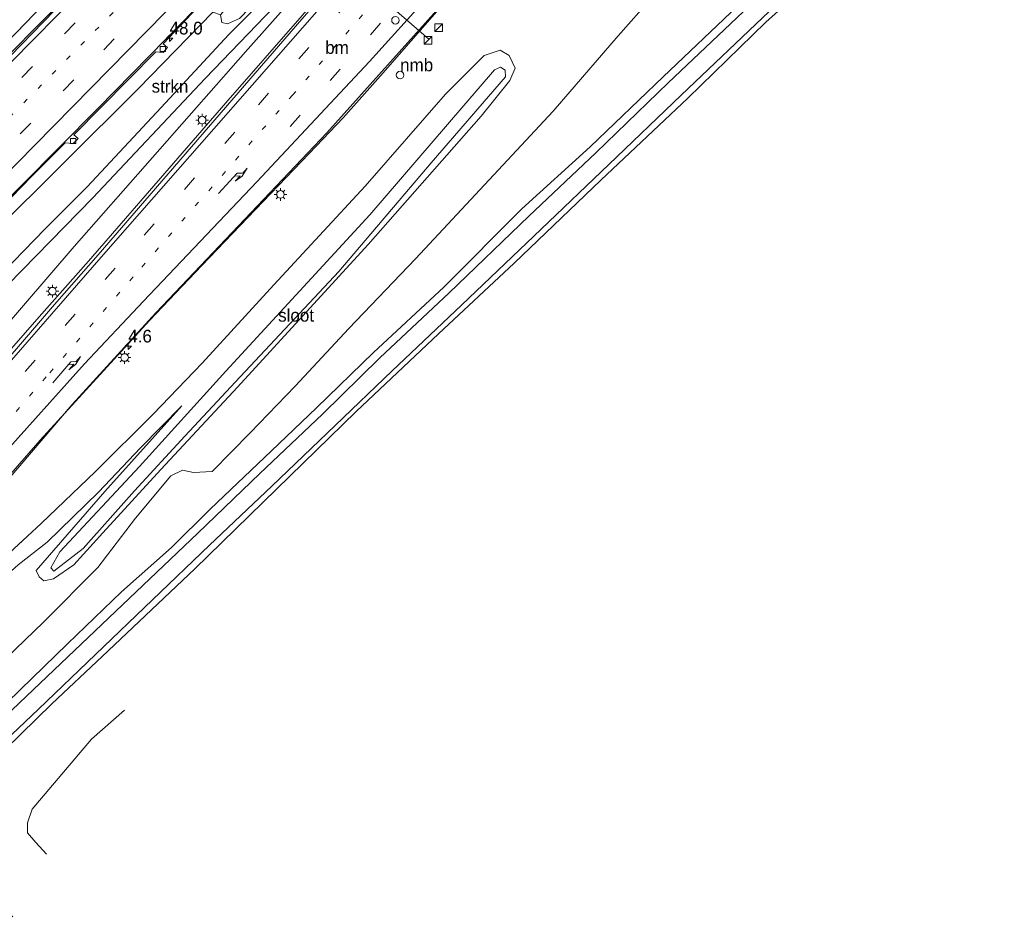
# Model space of a CAD drawing. Header units: millimetres. Extents: x 82463 to 85160, y 450000 to 452470.
# Tile 79 of 98: x 84428 to 84621, y 451414 to 451592. Entities that reach past the tile are written whole.
import ezdxf
from ezdxf.enums import TextEntityAlignment as Align

# ---------------------------------------------------------------- set-up
doc = ezdxf.new("R2010")
doc.units = ezdxf.units.MM
doc.linetypes.add('13strp', pattern=[4, 1, -3])
doc.linetypes.add('39strp', pattern=[12, 3, -9])
for name, color, linetype, lineweight in [('as-bs-kilometr', 13, 'Continuous', 18), ('bp-b5-struiken', 93, 'Continuous', 18), ('bw-bs-drip', 8, 'Continuous', 18), ('bw-bs-portaal', 8, 'Continuous', 18), ('gr-bs-geleiderail', 213, 'geleiderail', 18), ('gw-bs-insteekwatergang', 93, 'Continuous', 18), ('gw-bs-kruinlijn', 93, 'Continuous', 18), ('gw-bs-teenlijn', 93, 'Continuous', 18), ('mk-bs-13streep 0.45', 8, '13strp', 18), ('mk-bs-39streep 0.15', 8, '39strp', 18), ('mk-bs-pijlre750', 8, 'Continuous', 18), ('mk-bs-streep 0.15', 8, 'Continuous', 18), ('og-b5-water', 153, 'Continuous', 18), ('og-bs-inrichtingselement', 253, 'Continuous', 18), ('og-bs-maaiveld', 253, 'Continuous', 18), ('og-bs-terreinafscheiding', 253, 'Continuous', 18), ('wh-bs-kolk', 8, 'Continuous', 18), ('wh-bs-waterlijn', 133, 'Continuous', 18), ('wm-bs-lichtmast', 8, 'Continuous', 18), ('wm-bs-lijnverlich', 8, 'lijnverlich', 18)]:
    doc.layers.add(name, color=color, linetype=linetype, lineweight=lineweight)
doc.styles.add('rtw_iso', font='iso-rtw.shx')
doc.linetypes.add('geleiderail', pattern='A,2,-1,[175,RTW.shx,S=0.5,R=0,X=0,Y=0],-1', length=4)
doc.linetypes.add('lijnverlich', pattern='A,0,-5,[22,RTW.shx,S=1,R=0,X=-0.625,Y=0],2.5,-0.5,[3,RTW.shx,S=0.5,R=0,X=0,Y=0],-0.5,2.5,[22,RTW.shx,S=1,R=180,X=0.625,Y=0],-5', length=16)

# ---------------------------------------------------------------- blocks, each defined once
blk = doc.blocks.new('kolk')
blk.add_lwpolyline([(-0.5, -0.5), (0.5, -0.5), (0.5, 0.5), (-0.5, 0.5)], close=True)
blk = doc.blocks.new('dtb')
blk.add_circle((0, 0), 0.75)
blk = doc.blocks.new('dtbattr')
at = {"style": 'rtw_iso'}
blk.add_attdef('TAG', (0.59, 0.87), '', height=2.5, dxfattribs=at)
blk = doc.blocks.new('dtbattr-r')
at = {"style": 'rtw_iso'}
blk.add_attdef('TAG', text='', height=2.5, dxfattribs=at).set_placement((0, 0), align=Align.MIDDLE_CENTER)
blk = doc.blocks.new('pijlr')
for p, q in [((0, 0, 0.1), (5.45, 0, 0.1)), ((5.45, -0.75, 0.1), (4.7, 0, 0.1)), ((6.2, -0.75, 0.1), (5.45, 0, 0.1)), ((4, -0.75, 0.1), (5.45, -0.75, 0.1)), ((5.7, -1.05, 0.1), (4, -0.75, 0.1)), ((7.5, -0.75, 0.1), (5.7, -1.05, 0.1)), ((7.5, -0.75, 0.1), (6.2, -0.75, 0.1))]:
    blk.add_line(p, q)
blk = doc.blocks.new('dtbattr-l')
at = {"style": 'rtw_iso'}
blk.add_attdef('TAG', (0, 0), '', height=2.5, dxfattribs=at)
blk = doc.blocks.new('kast')
blk.add_line((-0.75, -0.75), (0.75, 0.75))
blk.add_lwpolyline([(-0.75, 0.75), (0.75, 0.75), (0.75, -0.75), (-0.75, -0.75)], close=True)
blk = doc.blocks.new('lantaarnpaal')
for p, q in [((-0.75, 0), (-1.25, 0)), ((-0.88, 0.88), (-0.53, 0.53)), ((0, 0.75), (0, 1.25)), ((0.53, 0.53), (0.88, 0.88)), ((0.75, 0), (1.25, 0)), ((-0.53, -0.53), (-0.88, -0.88)), ((0, -0.75), (0, -1.25)), ((0.53, -0.53), (0.88, -0.88))]:
    blk.add_line(p, q)
blk.add_circle((0, 0), 0.75)
blk = doc.blocks.new('hecto')
for p, q in [((0, 0.625), (-0.625, 0)), ((0, -0.625), (0, 0.625)), ((-0.625, 0), (0.625, 0)), ((0.625, 0), (0, -0.625))]:
    blk.add_line(p, q)

msp = doc.modelspace()

# ---------------------------------------------------------------- linework, layer by layer
at = {"layer": 'bp-b5-struiken'}
for points in [[(84504.92, 451622.753, 0.657), (84471.976, 451585.728, 0.827), (84438.286, 451547.397, 1.106), (84407.938, 451512.141, 1.501), (84377.249, 451477.269, 1.743), (84359.963, 451457.344, 1.831), (84343.769, 451473.799, 1.292), (84361.979, 451491.396, 0.971), (84393.74, 451521.828, 0.553), (84421.885, 451549.631, 0.051), (84450.87, 451578.448, 0.018), (84465.573, 451593.524, -0.465)], [(84492.773, 451613.31, -0.463), (84468.717, 451589.154, -0.4), (84455.416, 451574.764, -0.034), (84440.815, 451559.171, -0.034), (84432.561, 451550.891, 0.164), (84422.093, 451540.134, 0.304), (84414.75, 451531.524, 0.62), (84412.763, 451527.013, 1.018), (84425.21, 451539.837, 1.068), (84441.942, 451557.015, 0.932), (84464.02, 451580.461, 0.959), (84484.335, 451601.591, 0.792)], [(84467.055, 451593.001, -0.414), (84467.346, 451591.515, -0.414), (84468.467, 451591.253, -0.418), (84470.777, 451592.283, -0.436)]]:
    msp.add_polyline3d(points, dxfattribs=at)
at = {"layer": 'bw-bs-portaal'}
msp.add_polyline3d([(84490.035, 451603.867, 9.102), (84508.025, 451588.18, 9.093)], dxfattribs=at)
at = {"layer": 'gr-bs-geleiderail'}
for points in [[(84586.341, 451759.871, -0.961), (84566.795, 451737.208, 1.072), (84508.079, 451671.719, 0.982), (84442.034, 451601.932, 1.095), (84414.842, 451574.57, 1.553), (84386.427, 451546.493, 1.734), (84350.615, 451512.411, 2.494), (84326.878, 451490.498, 2.754), (84317.763, 451482.237, 2.817)], [(84609.571, 451737.415, -0.642), (84593.91, 451719.583, 1.09), (84522.833, 451638.255, 1.357), (84498.187, 451610.131, 1.605), (84468.14, 451575.692, 1.867), (84441.066, 451544.539, 2.411), (84431.359, 451533.543, 2.522), (84420.921, 451521.606, 2.722), (84406.037, 451504.458, 2.824), (84373.609, 451467.246, 2.847), (84359.044, 451450.836, 2.805), (84354.384, 451445.616, 2.784)], [(84565.591, 451705.455, -0.512), (84552.221, 451691.399, 0.279), (84536.122, 451673.575, 0.339), (84516.349, 451651.905, 0.348), (84498.152, 451632.288, 0.423), (84476.285, 451609.094, 0.511), (84459.71, 451591.707, 0.539), (84442.962, 451574.551, 0.613), (84427.949, 451559.464, 1.052)], [(84538.581, 451625.453, 0.214), (84530.333, 451616.798, 0.751), (84524.796, 451610.883, 1.018), (84517.922, 451603.136, 1.108), (84498.548, 451580.969, 1.257), (84491.18, 451572.759, 1.429), (84484.496, 451565.678, 1.451), (84463.427, 451543.702, 1.682), (84453.072, 451532.844, 1.919), (84431.562, 451509.275, 2.225), (84402, 451475.48, -0.564), (84385.913, 451457.057, 2.643), (84370.915, 451440.043, 2.712), (84365.817, 451434.183, 2.763)], [(84331.931, 451468.069, 2.331), (84351.87, 451486.302, 2.04), (84370.443, 451503.729, 1.729), (84390.792, 451523.028, 1.516), (84407.942, 451539.739, 1.205), (84427.949, 451559.464, 1.052)]]:
    msp.add_polyline3d(points, dxfattribs=at)
at = {"layer": 'gw-bs-insteekwatergang'}
for points in [[(84526.624, 451655.638, -0.567), (84525.365, 451655.095, -0.54), (84510.906, 451639.163, -0.504), (84491.026, 451618.309, -0.486), (84470.442, 451596.93, -0.436), (84467.055, 451593.001, -0.414), (84467.346, 451591.515, -0.414), (84468.467, 451591.253, -0.418), (84470.777, 451592.283, -0.436), (84493.742, 451616.087, -0.454), (84521.668, 451646.293, -0.599), (84528.27, 451653.769, -0.572), (84527.812, 451655.09, -0.572), (84526.624, 451655.638, -0.567)], [(84463.455, 451524.465, 0.875), (84477.544, 451539.872, 0.508), (84495.517, 451559.306, 0.128), (84511.304, 451577.354, 0.047), (84518.945, 451585.001, -0.048), (84522.115, 451586.045, -0.125), (84523.832, 451584.985, -0.509), (84525.071, 451582.475, -0.947), (84524.026, 451580.061, -1.145), (84518.378, 451573.049, -1.109), (84496.098, 451547.778, -1.263), (84470.427, 451519.754, -1.161), (84455.32, 451503.511, -1.124), (84443.93, 451491.069, -0.943), (84438.199, 451484.783, -0.72), (84434.237, 451482.035, -0.535), (84432.312, 451481.638, -0.674), (84431.361, 451482.393, -0.906), (84430.829, 451483.659, -0.985), (84444.283, 451499.213, -0.952), (84459.442, 451516.033, -0.92)]]:
    msp.add_polyline3d(points, dxfattribs=at)
at = {"layer": 'gw-bs-kruinlijn'}
for points in [[(84578.096, 451706.244, 0.417), (84553.528, 451677.827, 0.562), (84529.852, 451650.694, 0.702), (84504.92, 451622.753, 0.657), (84484.335, 451601.591, 0.792), (84464.02, 451580.461, 0.959), (84441.942, 451557.015, 0.932), (84425.21, 451539.837, 1.068), (84412.763, 451527.013, 1.018)], [(84373.875, 451426.125, 1.941), (84377.558, 451429.838, 1.935), (84384.137, 451435.545, 1.693), (84389.26, 451438.466, 1.543), (84394.689, 451440.247, 1.476), (84400.006, 451440.792, 1.322), (84403.225, 451440.098, 1.126), (84406.066, 451440.369, 0.998), (84408.128, 451441.29, 0.982), (84416.912, 451449.729, 1.227), (84427.645, 451460.174, 1.248), (84436.97, 451469.235, 1.318), (84447.609, 451479.458, 1.476), (84457.439, 451488.207, 1.698), (84465.038, 451495.726, 1.886), (84477.127, 451507.191, 2.078), (84485.973, 451515.637, 2.361), (84497.157, 451526.551, 2.739), (84510.979, 451539.419, 3.19), (84526.368, 451554.845, 3.452), (84539.82, 451566.992, 3.9), (84554.152, 451580.799, 4.296), (84568.796, 451594.699, 4.543)], [(84463.455, 451524.465, 0.875), (84453.84, 451514.421, 0.908), (84442.506, 451503.169, 0.991), (84431.769, 451492.895, 1.205), (84420.986, 451482.916, 1.339), (84413.064, 451475.685, 1.395), (84411.86, 451475.767, 1.483), (84410.463, 451475.571, 1.534), (84409.171, 451474.581, 1.534), (84402.568, 451467.574, 1.58), (84396.949, 451458.607, 1.276), (84391.189, 451452.706, 1.184), (84384.542, 451446.325, 1.188), (84378.121, 451441.724, 1.469), (84371.594, 451435.881, 1.653), (84368.32, 451431.68, 1.728)]]:
    msp.add_polyline3d(points, dxfattribs=at)
at = {"layer": 'gw-bs-teenlijn'}
for points in [[(84412.763, 451527.013, 1.018), (84414.75, 451531.524, 0.62), (84422.093, 451540.134, 0.304), (84432.561, 451550.891, 0.164), (84440.815, 451559.171, -0.034), (84455.416, 451574.764, -0.034), (84468.717, 451589.154, -0.4), (84492.773, 451613.31, -0.463), (84526.377, 451650.051, -0.536), (84563.25, 451692.398, -0.558)], [(84603.673, 451618.921, 5.554), (84588.809, 451604.447, 5.419), (84574.363, 451591.566, 4.967), (84559.043, 451576.577, 4.57), (84541.879, 451560.458, 4.111), (84524.822, 451544.152, 3.704), (84509.937, 451530.24, 3.345), (84493.786, 451514.912, 2.761), (84478.074, 451499.693, 2.377), (84462.046, 451483.962, 1.99), (84443.805, 451466.725, 1.691), (84433.879, 451457.405, 1.479), (84418.469, 451442.426, 1.334), (84413.922, 451437.892, 1.309), (84411.993, 451435.322, 1.266), (84411.197, 451432.831, 1.135), (84412.918, 451429.78, 0.937), (84421.992, 451420.029, 0.275), (84426.214, 451415.495, -0.034)], [(84371.116, 451428.884, 0.275), (84374.621, 451432.908, 0.098), (84381.133, 451438.697, 0.014), (84386.668, 451442.614, -0.148), (84393.619, 451445.542, -0.279), (84400.958, 451445.047, -0.006), (84413.316, 451453.218, 0.084), (84423.02, 451464.637, 0.037), (84432.247, 451473.507, 0.029), (84442.923, 451484.222, -0.559), (84450.35, 451493.924, -0.819), (84457.305, 451502.256, -0.804), (84459.567, 451503.37, -0.438), (84461.758, 451502.962, 0.051), (84465.444, 451503.119, 0.22), (84472.92, 451510.771, 0.044), (84481.751, 451519.934, 0.049), (84492.305, 451531.284, 0.07), (84505.422, 451544.973, 0.217), (84519.918, 451560.52, 0.325), (84532.525, 451574.055, 0.363), (84545.332, 451588.856, 0.391), (84558.536, 451603.864, 0.335)], [(84459.442, 451516.033, -0.92), (84451.297, 451507.812, -1.036), (84443.05, 451499.076, -1.087), (84432.975, 451489.241, -0.943), (84427.287, 451484.755, -0.233), (84420.661, 451478.839, 0.245), (84416.387, 451475.288, 0.272), (84413.972, 451474.219, 0.282), (84412.516, 451474.708, 0.244)]]:
    msp.add_polyline3d(points, dxfattribs=at)
at = {"layer": 'mk-bs-13streep 0.45'}
for points in [[(84592.716, 451753.707, 0.075), (84590.636, 451751.272, 0.078), (84542.384, 451696.536, 0.051), (84496.688, 451646.697, 0.051), (84448.745, 451596.279, 0.16), (84421.653, 451568.898, 0.463), (84408.607, 451555.974, 0.611), (84390.637, 451538.286, 0.801), (84364.853, 451513.619, 1.233), (84338.396, 451488.856, 1.687)], [(84615.896, 451731.301, 0.182), (84560.229, 451667.523, 0.3), (84518.716, 451620.094, 0.589), (84481.228, 451577.195, 0.937), (84449.875, 451541.428, 1.358), (84432.784, 451521.745, 1.404), (84416.073, 451502.632, 1.534), (84384.577, 451466.778, 1.854), (84360.586, 451439.414, 2.059)]]:
    msp.add_polyline3d(points, dxfattribs=at)
at = {"layer": 'mk-bs-39streep 0.15'}
for points in [[(84589.974, 451756.359, 0.117), (84584.173, 451749.603, 0.124), (84543.469, 451703.492, 0.173), (84503.931, 451659.989, 0.187), (84463.599, 451617.178, 0.16), (84423.019, 451575.569, 0.49), (84406.735, 451559.415, 0.528), (84383.896, 451537.017, 0.829), (84358.896, 451513.154, 1.093), (84333.319, 451489.467, 1.553), (84321.417, 451478.583, 1.624)], [(84326.791, 451473.209, 1.675), (84354.715, 451498.769, 1.112), (84380.004, 451522.724, 0.787), (84404.952, 451546.929, 0.467), (84427.636, 451569.547, 0.435), (84444.093, 451586.083, 0.128), (84492.433, 451636.542, -0.034), (84541.683, 451689.958, -0.102), (84593.608, 451748.95, -0.052), (84595.43, 451751.084, -0.055)], [(84613.19, 451733.917, 0.248), (84604.016, 451723.43, 0.241), (84563.424, 451676.926, 0.39), (84469.871, 451569.93, 1.049), (84446.376, 451543.157, 1.492), (84424.925, 451518.571, 1.608), (84409.428, 451500.764, 1.766), (84391.726, 451480.51, 1.942), (84370.268, 451456.095, 2.007), (84357.995, 451442.005, 2.076)], [(84480.759, 451571.023, 0.716), (84557.089, 451658.247, 0.205), (84618.637, 451728.651, -0.736)]]:
    msp.add_polyline3d(points, dxfattribs=at)
at = {"layer": 'mk-bs-streep 0.15'}
for points in [[(84587.28, 451758.962, -1.209), (84560.283, 451727.749, 0.205), (84501.021, 451662.127, 0.191), (84448.384, 451606.552, 0.268), (84416.764, 451574.472, 0.477), (84408.268, 451565.985, 0.5), (84391.032, 451548.998, 0.82), (84374.686, 451533.208, 1.084), (84357.549, 451516.831, 1.353), (84342.072, 451502.421, 1.511), (84318.891, 451481.109, 1.834)], [(84597.98, 451748.619, -0.201), (84584.372, 451732.747, -0.183), (84530.876, 451672.779, -0.188), (84470.724, 451608.343, -0.179), (84426.995, 451563.732, 0.268), (84411.157, 451548.056, 0.546), (84394.929, 451532.306, 0.708), (84374.745, 451512.797, 1.019), (84356.293, 451495.394, 1.27), (84329.327, 451470.673, 1.583)], [(84610.655, 451736.367, 0.286), (84582.064, 451703.74, 0.34), (84562.113, 451680.889, 0.485), (84535.35, 451650.311, 0.58), (84498.256, 451607.717, 0.855), (84443.585, 451545.312, 1.418), (84408.267, 451504.785, 1.743), (84374.15, 451465.865, 1.97), (84355.427, 451444.573, 2.04)], [(84621.282, 451726.094, -0.075), (84592.359, 451692.978, -0.052), (84567.263, 451664.383, 0.078), (84532.381, 451624.458, 0.191), (84508.122, 451596.895, 0.449), (84496.355, 451583.795, 0.48), (84474.212, 451560.124, 0.643), (84451.915, 451536.632, 1.214), (84440.279, 451524.305, 1.311), (84423.873, 451505.97, 1.59), (84406.286, 451485.772, 1.692), (84390.947, 451468.247, 1.822), (84373.524, 451448.41, 2.017), (84363.306, 451436.694, 2.076)]]:
    msp.add_polyline3d(points, dxfattribs=at)
at = {"layer": 'og-b5-water'}
msp.add_polyline3d([(84440.076, 451488.016, -2.084), (84434.267, 451483.553, -2.084), (84433.667, 451484.2, -2.084), (84435.442, 451487.299, -2.084), (84451.099, 451504.139, -2.084), (84468.135, 451522.861, -2.084), (84496.465, 451553.653, -2.076), (84520.996, 451582.141, -2.076), (84522.126, 451582.729, -2.076), (84523.072, 451582.12, -2.076), (84523.147, 451580.815, -2.076), (84508.542, 451563.864, -2.076), (84490.334, 451542.476, -2.076), (84470.014, 451520.764, -2.084), (84460.061, 451510.087, -2.084), (84450.157, 451499.307, -2.084)], close=True, dxfattribs=at)
at = {"layer": 'og-bs-maaiveld'}
msp.add_polyline3d([(84448.155, 451456.143, 4.061), (84441.713, 451450.471, 3.754), (84430.024, 451436.687, 3.984), (84429.063, 451434.009, 4.177), (84429.09, 451432.054, 4.112), (84430.707, 451430.114, 4.059), (84432.865, 451427.817, 3.973)], dxfattribs=at)
at = {"layer": 'og-bs-terreinafscheiding'}
for points in [[(84586.595, 451759.625, 0.152), (84578.25, 451749.837, 0.142), (84518.051, 451682.204, 0.137), (84460.504, 451620.835, 0.133), (84416.981, 451575.941, 0.277), (84398.003, 451556.957, 0.217), (84378.832, 451538.212, 0.347), (84359.275, 451519.579, 0.486), (84342.604, 451504.12, 1.042), (84324.345, 451487.527, 1.548), (84318.003, 451481.997, 1.837)], [(84610.003, 451736.997, 0.329), (84532.879, 451648.866, 0.467), (84483.043, 451592.14, 0.738), (84442.982, 451545.785, 1.441), (84434.439, 451535.966, 1.645), (84418.509, 451517.588, 1.771), (84403.484, 451500.601, 1.975), (84386.59, 451481.443, 2.017), (84367.218, 451459.119, 2.007), (84354.774, 451445.226, 2.062)], [(84421.801, 451552.932, 0.277), (84430.012, 451561.337, 0.268), (84436.518, 451567.778, 0.047), (84438.065, 451567.677, 0.047), (84439.074, 451568.655, 0.047), (84438.223, 451569.354, 0.047), (84454.315, 451585.73, -0.043), (84455.778, 451585.606, -0.043), (84456.617, 451586.54, -0.052), (84455.755, 451587.309, -0.111), (84493.053, 451626.777, -0.278)], [(84467.055, 451593.001, -0.414), (84465.573, 451593.524, -0.465), (84450.87, 451578.448, 0.018), (84421.885, 451549.631, 0.051), (84393.74, 451521.828, 0.553), (84361.979, 451491.396, 0.971), (84343.769, 451473.799, 1.292), (84359.963, 451457.344, 1.831), (84377.249, 451477.269, 1.743), (84407.938, 451512.141, 1.501), (84438.286, 451547.397, 1.106), (84471.976, 451585.728, 0.827), (84504.92, 451622.753, 0.657)], [(84425.533, 451414.235, 0.036), (84424.784, 451415.062, 0.092), (84410.376, 451430.85, 1.004), (84410.134, 451431.497, 1.031), (84410.532, 451434, 1.127), (84411.488, 451436.994, 1.191), (84412.964, 451439.062, 1.21), (84415.377, 451441.356, 1.276), (84431.257, 451456.351, 1.399), (84464.925, 451488.644, 1.959), (84477.169, 451500.236, 2.219), (84489.661, 451512.194, 2.587), (84500.839, 451522.917, 2.959), (84514.51, 451535.885, 3.363), (84530.151, 451550.827, 3.761), (84543.473, 451563.53, 4.126), (84557.71, 451577.173, 4.497), (84572.398, 451591.167, 4.928), (84586.707, 451604.797, 5.267), (84600.88, 451618.306, 5.565), (84602.694, 451620.028, 5.588)], [(84515.838, 451600.957, 0.345), (84487.999, 451569.78, 0.611), (84454.315, 451534.349, 1.205), (84437.873, 451516.326, 1.219), (84421.418, 451497.088, 1.474), (84422.268, 451496.383, 1.474), (84421.559, 451495.609, 1.553), (84419.699, 451495.265, 1.553), (84406.666, 451480.176, 1.567), (84407.578, 451479.619, 1.567), (84406.869, 451478.655, 1.567), (84405.203, 451478.497, 1.59), (84391.831, 451463.242, 1.724), (84392.648, 451462.464, 1.724), (84391.936, 451461.641, 1.724), (84390.165, 451461.399, 1.724), (84377.095, 451446.398, 1.748), (84377.948, 451445.795, 1.748), (84377.184, 451444.893, 1.748), (84375.58, 451444.588, 1.748), (84366.185, 451433.815, 1.857)], [(84569.896, 451593.577, 4.813), (84555.17, 451579.602, 4.422), (84540.915, 451565.824, 4.037), (84527.734, 451553.381, 3.657), (84512.084, 451538.311, 3.287), (84498.422, 451525.513, 2.876), (84487.105, 451514.435, 2.489), (84474.807, 451502.729, 2.161), (84462.591, 451491.004, 1.887), (84428.918, 451458.91, 1.361), (84413.121, 451443.901, 1.233), (84407.08, 451438.2, 1.191), (84405.393, 451436.889, 1.191), (84404.325, 451436.849, 1.237), (84402.502, 451437.779, 1.302), (84398.454, 451438.838, 1.403), (84394.496, 451438.604, 1.542), (84388.744, 451436.404, 1.697), (84383.667, 451433.27, 1.845), (84378.733, 451429.503, 1.991), (84374.616, 451425.384, 2.098)]]:
    msp.add_polyline3d(points, dxfattribs=at)
at = {"layer": 'wh-bs-waterlijn'}
msp.add_polyline3d([(84522.126, 451582.729, -2.076), (84520.996, 451582.141, -2.076), (84496.465, 451553.653, -2.076), (84468.135, 451522.861, -2.084), (84451.099, 451504.139, -2.084), (84435.442, 451487.299, -2.084), (84433.667, 451484.2, -2.084), (84434.267, 451483.553, -2.084), (84440.076, 451488.016, -2.084), (84450.157, 451499.307, -2.084), (84460.061, 451510.087, -2.084), (84470.014, 451520.764, -2.084), (84490.334, 451542.476, -2.076), (84508.542, 451563.864, -2.076), (84523.147, 451580.815, -2.076), (84523.072, 451582.12, -2.076), (84522.126, 451582.729, -2.076)], dxfattribs=at)
at = {"layer": 'wm-bs-lijnverlich'}
msp.add_polyline3d([(84584.805, 451761.355, -1.079), (84550.963, 451722.406, 0.241), (84488.306, 451653.303, 0.381), (84426.901, 451589.505, 0.458), (84362.677, 451526.43, 1.182), (84316.159, 451483.841, 2.024)], dxfattribs=at)

# ---------------------------------------------------------------- block references
at = {"layer": 'as-bs-kilometr'}
ref = msp.add_blockref('dtbattr', (84457.048, 451588.389, -0.034), dxfattribs=at)
ref.add_attrib('TAG', '48.0', dxfattribs={"layer": '0', "height": 2.5, "style": 'rtw_iso'}).set_placement((84457.048, 451588.389, -0.034), align=Align.BOTTOM_LEFT)
for p in [(84457.048, 451588.389, -0.034), (84448.92, 451527.774, 1.124)]:
    msp.add_blockref('hecto', p, dxfattribs=at)
ref = msp.add_blockref('dtbattr', (84448.92, 451527.774, 1.124), dxfattribs=at)
ref.add_attrib('TAG', '4.6', dxfattribs={"layer": '0', "height": 2.5, "style": 'rtw_iso'}).set_placement((84448.92, 451527.774, 1.124), align=Align.BOTTOM_LEFT)
at = {"layer": 'bp-b5-struiken'}
ref = msp.add_blockref('dtbattr-r', (84453.507812, 451576.9375, 0.273314), dxfattribs=at)
ref.add_attrib('TAG', 'strkn', dxfattribs={"layer": '0', "height": 2.5, "style": 'rtw_iso'}).set_placement((84453.507812, 451576.9375, 0.273314), align=Align.BOTTOM_LEFT)
at = {"layer": 'bw-bs-drip'}
msp.add_blockref('dtb', (84501.495, 451591.931, 7.955), dxfattribs=at)
at = {"layer": 'mk-bs-13streep 0.45'}
ref = msp.add_blockref('dtbattr-l', (84487.667744, 451584.564253, 0.87722), dxfattribs=at)
ref.add_attrib('TAG', 'bm', dxfattribs={"layer": '0', "height": 2.5, "style": 'rtw_iso'}).set_placement((84487.667744, 451584.564253, 0.87722), align=Align.BOTTOM_LEFT)
at = {"layer": 'mk-bs-pijlre750'}
for p, rotation in [((84466.656, 451557.822, 0.982), 47), ((84434.063, 451520.597, 1.511), 49.20000000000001)]:
    msp.add_blockref('pijlr', p, dxfattribs=dict(at, rotation=rotation))
at = {"layer": 'og-b5-water'}
ref = msp.add_blockref('dtbattr-r', (84478.40625, 451531.875, -2.080706), dxfattribs=at)
ref.add_attrib('TAG', 'sloot', dxfattribs={"layer": '0', "height": 2.5, "style": 'rtw_iso'}).set_placement((84478.40625, 451531.875, -2.080706), align=Align.BOTTOM_LEFT)
at = {"layer": 'og-bs-inrichtingselement'}
for name, p in [('kast', (84509.994, 451590.494, 2.138)), ('kast', (84507.895, 451587.976, 2.07)), ('dtb', (84502.41, 451581.141, 0.748))]:
    msp.add_blockref(name, p, dxfattribs=at)
ref = msp.add_blockref('dtbattr', (84502.41, 451581.141, 0.748), dxfattribs=at)
ref.add_attrib('TAG', 'nmb', dxfattribs={"layer": '0', "height": 2.5, "style": 'rtw_iso'}).set_placement((84502.41, 451581.141, 0.748), align=Align.BOTTOM_LEFT)
at = {"layer": 'wh-bs-kolk'}
for p in [(84455.718, 451586.259, -0.08), (84438.086, 451568.146, 0.024)]:
    msp.add_blockref('kolk', p, dxfattribs=at)
at = {"layer": 'wm-bs-lichtmast'}
for p in [(84463.46, 451572.284, 1.244), (84478.87, 451557.647, 0.693), (84434.004, 451538.62, 1.594), (84448.2, 451525.567, 0.973)]:
    msp.add_blockref('lantaarnpaal', p, dxfattribs=at)

doc.saveas('drawing.dxf')
